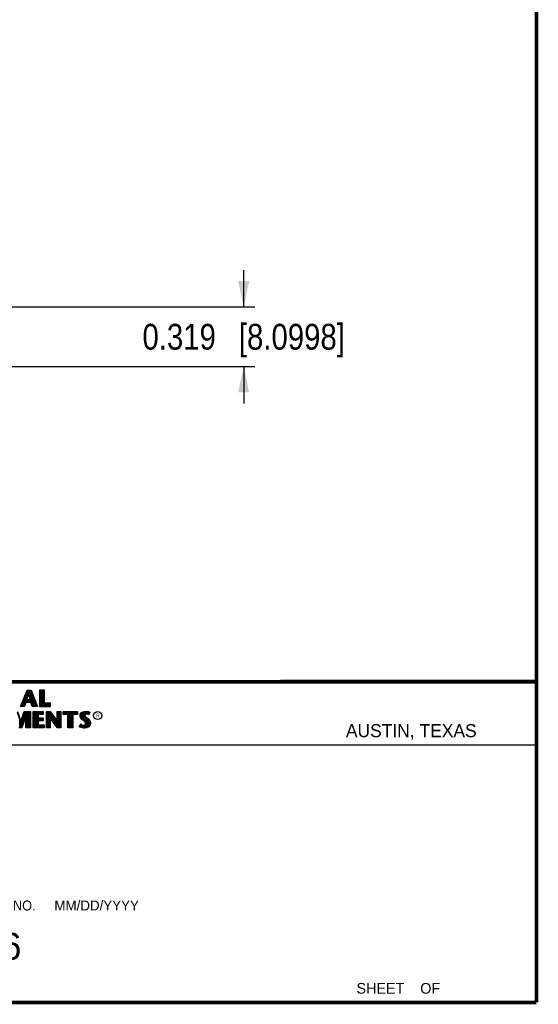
# Model space of a CAD drawing. Header units: millimetres. Extents: x 6 to 426, y 6 to 274.
# Tile 17 of 17: x 355 to 426, y 6 to 140. Entities that reach past the tile are written whole.
import ezdxf

# ---------------------------------------------------------------- set-up
doc = ezdxf.new("R2010")
doc.units = ezdxf.units.MM
doc.header["$LTSCALE"] = 23.749
doc.layers.get('0').update_dxf_attribs({"linetype": 'CONTINUOUS'})
doc.layers.add('DIMENSIONS', color=7, linetype='CONTINUOUS')
doc.styles.get("Standard").update_dxf_attribs({"font": 'txt', "width": 0.85})
doc.styles.add('TEXTSTYLE_3', font='txt')
doc.styles.add('TEXTSTYLE_4', font='txt', dxfattribs={"width": 0.95})
doc.dimstyles.new('DIMSTYLE_1', dxfattribs={"dimtxt": 3.5, "dimasz": 3.5, "dimexe": 0.18, "dimexo": 0.0625, "dimgap": 0.09, "dimtad": 0, "dimtih": 1, "dimtoh": 1, "dimdec": 3, "dimdsep": 46, "dimtxsty": 'STANDARD', "dimblk": '_FILLED', "dimblk1": '_FILLED', "dimblk2": '_FILLED', "dimcen": 0.09, "dimadec": 0, "dimazin": 0, "dimtp": 0.001, "dimtm": 0.001, "dimtfac": 1, "dimtdec": 3, "dimtofl": 0, "dimtmove": 0, "dimatfit": 3, "dimldrblk": '_FILLED', "dimfxl": 1, "dimtolj": 1, "dimarcsym": 0})

# ---------------------------------------------------------------- blocks, each defined once
blk = doc.blocks.new('_FILLED')
at = {"color": 0, "linetype": 'BYBLOCK'}
blk.add_solid([(0, 0), (-1, 0.214), (-1, -0.214)], dxfattribs=at)
blk = doc.blocks.new('*D7')
at = {"layer": 'DIMENSIONS', "color": 2, "linetype": 'CONTINUOUS'}
for p, q in [((385.75, 100.87), (385.75, 105.87)), ((318.35, 100.87), (387.25, 100.87)), ((346.79, 92.77), (387.25, 92.77)), ((385.75, 92.77), (385.75, 87.77))]:
    blk.add_line(p, q, dxfattribs=at)
at = {"layer": 'DIMENSIONS', "color": 2, "linetype": 'CONTINUOUS', "xscale": 3.5, "yscale": 3.5, "zscale": 3.5}
for p, rotation in [((385.75, 100.87), 270), ((385.75, 92.77), 90)]:
    blk.add_blockref('_FILLED', p, dxfattribs=dict(at, rotation=rotation))
at = {"layer": 'DIMENSIONS', "color": 2, "linetype": 'CONTINUOUS', "insert": (385.75, 98.57), "char_height": 3.5, "width": 42.175, "attachment_point": 2, "line_spacing_factor": 0.9}
blk.add_mtext('0.319{\\Ftxt.shx;\\W1.000000;\\H3.500000; }[8.0998]', dxfattribs=at)

msp = doc.modelspace()

# ---------------------------------------------------------------- linework, layer by layer
at = {"color": 2, "linetype": 'CONTINUOUS'}
for p, q in [((355.4889, 46.7103), (356.3943, 48.9257)), ((355.5845, 46.7745), (356.4374, 48.8616)), ((356.1914, 47.3036), (356.1914, 48.2595)), ((356.253, 47.5265), (356.5372, 48.4459)), ((356.2797, 47.3036), (356.2797, 48.4755)), ((356.3401, 47.5907), (356.5845, 48.3817)), ((356.368, 47.8984), (356.368, 48.6915)), ((356.3943, 48.9257), (356.9534, 48.9257)), ((356.4374, 48.8616), (356.9091, 48.8616)), ((356.4562, 48.184), (356.4562, 48.8616)), ((356.5372, 48.4459), (356.6398, 48.4459)), ((356.5445, 48.4459), (356.5445, 48.8616)), ((356.5845, 48.3817), (356.5907, 48.3817)), ((356.5907, 48.3817), (356.8058, 47.5907)), ((356.6328, 48.4459), (356.6328, 48.8616)), ((356.6398, 48.4459), (356.8898, 47.5265)), ((356.7211, 48.1471), (356.7211, 48.8616)), ((356.8093, 47.8225), (356.8093, 48.8616)), ((356.8976, 47.3036), (356.8976, 48.8616)), ((356.9091, 48.8616), (357.7014, 46.7745)), ((356.9534, 48.9257), (357.7945, 46.7103)), ((356.9859, 47.2119), (356.9859, 48.6593)), ((357.0742, 46.9496), (357.0742, 48.4268)), ((357.1624, 46.7745), (357.1624, 48.1942)), ((358.7393, 48.9257), (358.0703, 48.9257)), ((358.0703, 48.9257), (358.0703, 46.7103)), ((358.6752, 48.8616), (358.1344, 48.8616)), ((358.1344, 48.8616), (358.1344, 46.7745)), ((358.2218, 46.7745), (358.2218, 48.8616)), ((358.31, 46.7745), (358.31, 48.8616)), ((358.3983, 46.7745), (358.3983, 48.8616)), ((358.4866, 46.7745), (358.4866, 48.8616)), ((358.5749, 46.7745), (358.5749, 48.8616)), ((358.6752, 47.0587), (358.6752, 48.8616)), ((358.7393, 47.1229), (358.7393, 48.9257)), ((355.97, 46.7745), (355.5845, 46.7745)), ((355.6617, 46.7745), (355.6617, 46.9634)), ((355.75, 46.7745), (355.75, 47.1794)), ((355.8383, 46.7745), (355.8383, 47.3954)), ((355.9266, 46.7745), (355.9266, 47.6114)), ((356.1827, 47.3036), (355.97, 46.7745)), ((356.2261, 47.2394), (356.0134, 46.7103)), ((356.0148, 46.886), (356.0148, 47.8274)), ((356.1031, 47.1056), (356.1031, 48.0434)), ((356.955, 47.3036), (356.1827, 47.3036)), ((356.9089, 47.2394), (356.2261, 47.2394)), ((356.8898, 47.5265), (356.253, 47.5265)), ((356.8058, 47.5907), (356.3401, 47.5907)), ((356.368, 47.3036), (356.368, 47.5265)), ((356.4562, 47.3036), (356.4562, 47.5265)), ((356.5445, 47.3036), (356.5445, 47.5265)), ((356.6328, 47.3036), (356.6328, 47.5265)), ((356.7211, 47.3036), (356.7211, 47.5265)), ((356.8093, 47.3036), (356.8093, 47.5265)), ((357.087, 46.7103), (356.9089, 47.2394)), ((357.1331, 46.7745), (356.955, 47.3036)), ((357.7014, 46.7745), (357.1331, 46.7745)), ((357.2507, 46.7745), (357.2507, 47.9617)), ((357.339, 46.7745), (357.339, 47.7292)), ((357.4273, 46.7745), (357.4273, 47.4966)), ((357.5156, 46.7745), (357.5156, 47.2641)), ((357.6038, 46.7745), (357.6038, 47.0316)), ((358.1344, 46.7745), (359.4855, 46.7745)), ((358.6631, 46.7745), (358.6631, 47.0587)), ((359.4855, 47.0587), (358.6752, 47.0587)), ((359.5498, 47.1229), (358.7393, 47.1229)), ((358.7514, 46.7745), (358.7514, 47.0587)), ((358.8397, 46.7745), (358.8397, 47.0587)), ((358.928, 46.7745), (358.928, 47.0587)), ((359.0163, 46.7745), (359.0163, 47.0587)), ((359.1045, 46.7745), (359.1045, 47.0587)), ((359.1928, 46.7745), (359.1928, 47.0587)), ((359.2811, 46.7745), (359.2811, 47.0587)), ((359.3694, 46.7745), (359.3694, 47.0587)), ((359.4855, 46.7745), (359.4855, 47.0587)), ((359.5498, 46.7103), (359.5498, 47.1229)), ((355.0292, 45.943), (355.5393, 44.4424)), ((355.0752, 46.0072), (355.5376, 44.647)), ((356.0134, 46.7103), (355.4889, 46.7103)), ((355.5376, 44.647), (355.9745, 46.0072)), ((355.5393, 44.4424), (356.0213, 45.943)), ((356.254, 45.7331), (355.6181, 43.8547)), ((355.9229, 44.755), (355.9229, 45.6366)), ((355.9745, 46.0072), (356.8611, 46.0072)), ((356.0112, 45.0158), (356.0112, 45.9114)), ((356.0213, 45.943), (356.7969, 45.943)), ((356.0995, 45.2765), (356.0995, 45.943)), ((356.1877, 45.5373), (356.1877, 45.943)), ((356.254, 45.7331), (356.276, 45.943)), ((356.254, 43.8547), (356.254, 45.7331)), ((356.3643, 43.8547), (356.3643, 45.943)), ((356.4526, 43.8547), (356.4526, 45.943)), ((356.5408, 43.8547), (356.5408, 45.943)), ((356.6291, 43.8547), (356.6291, 45.943)), ((356.7174, 43.8547), (356.7174, 45.943)), ((356.7969, 45.943), (356.7969, 43.8547)), ((356.8611, 46.0072), (356.8611, 43.7905)), ((357.7945, 46.7103), (357.087, 46.7103)), ((357.2108, 46.0072), (358.5523, 46.0072)), ((357.2108, 43.7905), (357.2108, 46.0072)), ((357.275, 45.943), (358.4881, 45.943)), ((357.275, 43.8547), (357.275, 45.943)), ((357.3353, 43.8547), (357.3353, 45.943)), ((357.4236, 43.8547), (357.4236, 45.943)), ((357.5119, 43.8547), (357.5119, 45.943)), ((357.6002, 43.8547), (357.6002, 45.943)), ((357.6884, 43.8547), (357.6884, 45.943)), ((357.7767, 43.8547), (357.7767, 45.943)), ((358.4881, 45.6574), (357.811, 45.6574)), ((357.811, 45.6574), (357.811, 45.0918)), ((357.865, 45.6574), (357.865, 45.943)), ((358.5523, 45.5932), (357.8752, 45.5932)), ((357.8752, 45.5932), (357.8752, 45.156)), ((357.9533, 45.6574), (357.9533, 45.943)), ((358.0415, 45.6574), (358.0415, 45.943)), ((358.0703, 46.7103), (359.5498, 46.7103)), ((358.1298, 45.6574), (358.1298, 45.943)), ((358.2181, 45.6574), (358.2181, 45.943)), ((358.3064, 45.6574), (358.3064, 45.943)), ((358.3946, 45.6574), (358.3946, 45.943)), ((358.4881, 45.943), (358.4881, 45.6574)), ((358.5523, 46.0072), (358.5523, 45.5932)), ((359.0021, 46.0082), (359.4863, 46.0082)), ((359.0021, 43.7905), (359.0021, 46.0082)), ((359.0663, 45.9441), (359.4544, 45.9441)), ((359.0663, 43.8547), (359.0663, 45.9441)), ((359.1008, 43.8547), (359.1008, 45.9441)), ((359.1891, 43.8547), (359.1891, 45.9441)), ((359.2774, 43.8547), (359.2774, 45.9441)), ((359.3657, 43.8547), (359.3657, 45.9441)), ((359.4597, 45.2808), (359.454, 45.9441)), ((359.4544, 45.9441), (360.5094, 44.5535)), ((359.4863, 46.0082), (360.4452, 44.7443)), ((359.5422, 45.1735), (359.5422, 45.8283)), ((359.6305, 45.0587), (359.6305, 45.7119)), ((359.7188, 44.944), (359.7188, 45.5956)), ((359.8071, 44.8292), (359.8071, 45.4792)), ((360.4452, 46.0082), (360.9717, 46.0082)), ((360.4452, 44.7443), (360.4452, 46.0082)), ((360.5094, 45.9441), (360.9075, 45.9441)), ((360.5094, 44.5535), (360.5094, 45.9441)), ((360.6015, 43.8547), (360.6015, 45.9441)), ((360.6898, 43.8547), (360.6898, 45.9441)), ((360.7781, 43.8547), (360.7781, 45.9441)), ((360.8664, 43.8547), (360.8664, 45.9441)), ((360.9075, 45.9441), (360.9075, 43.8547)), ((360.9717, 46.0082), (360.9717, 43.7905)), ((361.2808, 46.006), (363.2317, 46.006)), ((361.2808, 45.5927), (361.2808, 46.006)), ((361.9206, 45.5927), (361.2808, 45.5927)), ((361.345, 45.9418), (363.1675, 45.9418)), ((361.345, 45.6569), (361.345, 45.9418)), ((361.9848, 45.6569), (361.345, 45.6569)), ((361.396, 45.6569), (361.396, 45.9418)), ((361.4843, 45.6569), (361.4843, 45.9418)), ((361.5726, 45.6569), (361.5726, 45.9418)), ((361.6609, 45.6569), (361.6609, 45.9418)), ((361.7491, 45.6569), (361.7491, 45.9418)), ((361.8374, 45.6569), (361.8374, 45.9418)), ((361.9206, 43.7905), (361.9206, 45.5927)), ((361.9257, 45.6569), (361.9257, 45.9418)), ((361.9848, 45.6569), (362.014, 45.9418)), ((361.9848, 43.8547), (361.9848, 45.6569)), ((362.1023, 43.8547), (362.1023, 45.9418)), ((362.1905, 43.8547), (362.1905, 45.9418)), ((362.2788, 43.8547), (362.2788, 45.9418)), ((362.3671, 43.8547), (362.3671, 45.9418)), ((362.4554, 43.8547), (362.4554, 45.9418)), ((362.5277, 45.6569), (362.5436, 45.9418)), ((363.1675, 45.6569), (362.5277, 45.6569)), ((362.5277, 45.6569), (362.5277, 43.8547)), ((363.2317, 45.5927), (362.5919, 45.5927)), ((362.5919, 45.5927), (362.5919, 43.7905)), ((362.6319, 45.6569), (362.6319, 45.9418)), ((362.7202, 45.6569), (362.7202, 45.9418)), ((362.8085, 45.6569), (362.8085, 45.9418)), ((362.8967, 45.6569), (362.8967, 45.9418)), ((362.985, 45.6569), (362.985, 45.9418)), ((363.0733, 45.6569), (363.0733, 45.9418)), ((363.1675, 45.9418), (363.1675, 45.6569)), ((363.2317, 46.006), (363.2317, 45.5927)), ((363.5565, 45.4522), (363.5946, 45.6426)), ((363.5717, 45.3075), (363.5565, 45.4522)), ((363.5946, 45.6426), (363.7127, 45.8177)), ((363.6214, 45.4492), (363.655, 45.6173)), ((363.6347, 45.3225), (363.6214, 45.4492)), ((363.655, 45.6173), (363.7596, 45.7725)), ((363.6912, 45.1747), (363.6912, 45.6711)), ((363.7127, 45.8177), (363.8689, 45.9319)), ((363.7596, 45.7725), (363.9001, 45.8753)), ((363.7795, 45.0801), (363.7795, 45.7871)), ((363.8678, 44.9919), (363.8678, 45.8516)), ((363.8689, 45.9319), (364.0898, 46.0195)), ((363.9001, 45.8753), (364.1054, 45.9567)), ((363.9561, 44.9182), (363.9561, 45.8974)), ((364.0443, 44.8443), (364.0443, 45.9325)), ((364.0898, 46.0195), (364.3336, 46.0462)), ((364.1054, 45.9567), (364.3349, 45.9818)), ((364.1608, 45.5575), (364.1326, 45.9596)), ((364.1326, 44.7704), (364.1544, 45.494)), ((364.1608, 45.5575), (364.1544, 45.494)), ((364.1544, 45.494), (364.1752, 45.4007)), ((364.2022, 45.6226), (364.1608, 45.5575)), ((364.1752, 45.4007), (364.2686, 45.285)), ((364.263, 45.6667), (364.2022, 45.6226)), ((364.2232, 45.5359), (364.2193, 45.4979)), ((364.2193, 45.4979), (364.2346, 45.4293)), ((364.2209, 45.6362), (364.2209, 45.9693)), ((364.2498, 45.5778), (364.2232, 45.5359)), ((364.2346, 45.4293), (364.3146, 45.3303)), ((364.2917, 45.6083), (364.2498, 45.5778)), ((364.3438, 45.6905), (364.263, 45.6667)), ((364.3565, 45.6273), (364.2917, 45.6083)), ((364.3092, 45.6803), (364.3092, 45.9789)), ((364.3336, 46.0462), (364.4975, 46.0348)), ((364.3349, 45.9818), (364.4885, 45.971)), ((364.4232, 45.6993), (364.3438, 45.6905)), ((364.4251, 45.6349), (364.3565, 45.6273)), ((364.3975, 45.6965), (364.3975, 45.9774)), ((364.5055, 45.695), (364.4232, 45.6993)), ((364.4975, 45.6311), (364.4251, 45.6349)), ((364.4857, 45.696), (364.4857, 45.9712)), ((364.4885, 45.971), (364.6593, 45.9347)), ((364.4975, 46.0348), (364.6765, 45.9967)), ((364.6117, 45.6083), (364.4975, 45.6311)), ((364.6276, 45.6706), (364.5055, 45.695)), ((364.574, 45.6813), (364.574, 45.9528)), ((364.6727, 45.5892), (364.6117, 45.6083)), ((364.6997, 45.6481), (364.6276, 45.6706)), ((364.6593, 45.9347), (364.7628, 45.899)), ((364.6623, 45.6598), (364.6623, 45.9337)), ((364.7336, 45.5512), (364.6727, 45.5892)), ((364.6765, 45.9967), (364.787, 45.9586)), ((364.7078, 45.643), (364.6997, 45.6481)), ((364.822, 45.8713), (364.7078, 45.643)), ((364.9089, 45.9015), (364.7336, 45.5512)), ((364.7505, 45.7285), (364.7505, 45.9032)), ((364.7628, 45.899), (364.822, 45.8713)), ((364.787, 45.9586), (364.9089, 45.9015)), ((355.3932, 43.8547), (355.3932, 44.872)), ((355.4815, 43.8547), (355.4815, 44.6123)), ((355.5698, 43.8547), (355.5698, 44.5374)), ((355.6581, 43.9727), (355.6581, 44.8122)), ((356.1898, 45.3432), (355.6642, 43.7905)), ((355.7463, 44.2334), (355.7463, 45.087)), ((355.8346, 44.4942), (355.8346, 45.3618)), ((356.1898, 43.7905), (356.1898, 45.3432)), ((357.811, 45.0918), (358.4755, 45.0918)), ((358.4755, 44.8041), (357.811, 44.8041)), ((357.811, 44.8041), (357.811, 44.1419)), ((357.811, 44.1419), (358.6269, 44.1419)), ((357.865, 44.8041), (357.865, 45.0918)), ((357.865, 43.8547), (357.865, 44.1419)), ((357.8752, 45.156), (358.5397, 45.156)), ((358.5397, 44.7399), (357.8752, 44.7399)), ((357.8752, 44.7399), (357.8752, 44.206)), ((357.8752, 44.206), (358.6911, 44.206)), ((357.9533, 44.8041), (357.9533, 45.0918)), ((357.9533, 43.8547), (357.9533, 44.1419)), ((358.0415, 44.8041), (358.0415, 45.0918)), ((358.0415, 43.8547), (358.0415, 44.1419)), ((358.1298, 44.8041), (358.1298, 45.0918)), ((358.1298, 43.8547), (358.1298, 44.1419)), ((358.2181, 44.8041), (358.2181, 45.0918)), ((358.2181, 43.8547), (358.2181, 44.1419)), ((358.3064, 44.8041), (358.3064, 45.0918)), ((358.3064, 43.8547), (358.3064, 44.1419)), ((358.3946, 44.8041), (358.3946, 45.0918)), ((358.3946, 43.8547), (358.3946, 44.1419)), ((358.4755, 45.0918), (358.4755, 44.8041)), ((358.4829, 43.8547), (358.4829, 44.1419)), ((358.5397, 45.156), (358.5397, 44.7399)), ((358.5712, 43.8547), (358.5712, 44.1419)), ((358.6269, 44.1419), (358.6269, 43.8547)), ((358.6911, 44.206), (358.6911, 43.7905)), ((360.5567, 43.8547), (359.4597, 45.2808)), ((359.4597, 45.2808), (359.4597, 43.8547)), ((360.5251, 43.7905), (359.5239, 45.092)), ((359.5239, 45.092), (359.5239, 43.7905)), ((359.8953, 44.7145), (359.8953, 45.3629)), ((359.9836, 44.5997), (359.9836, 45.2465)), ((360.0719, 44.485), (360.0719, 45.1302)), ((360.1602, 44.3702), (360.1602, 45.0138)), ((360.2484, 44.2555), (360.2484, 44.8975)), ((360.3367, 44.1407), (360.3367, 44.7811)), ((360.425, 44.026), (360.425, 44.6648)), ((360.5133, 43.9112), (360.5133, 44.5484)), ((363.4536, 43.9557), (363.6517, 44.3212)), ((363.538, 43.9766), (363.6732, 44.2262)), ((363.6212, 45.178), (363.5717, 45.3075)), ((363.603, 43.9316), (363.603, 44.0965)), ((363.6898, 45.079), (363.6212, 45.178)), ((363.6784, 45.2082), (363.6347, 45.3225)), ((363.6517, 44.3212), (363.7355, 44.2603)), ((363.6732, 44.2262), (363.7021, 44.2053)), ((363.7393, 45.1203), (363.6784, 45.2082)), ((363.8232, 44.9457), (363.6898, 45.079)), ((363.6912, 43.8902), (363.7021, 44.2053)), ((363.7021, 44.2053), (363.7944, 44.1591)), ((363.7355, 44.2603), (363.8193, 44.2184)), ((363.8665, 44.9931), (363.7393, 45.1203)), ((363.7795, 43.8714), (363.7795, 44.1642)), ((363.7944, 44.1591), (363.9155, 44.1174)), ((363.8193, 44.2184), (363.9298, 44.1803)), ((364.1279, 44.6906), (363.8232, 44.9457)), ((364.1713, 44.738), (363.8665, 44.9931)), ((363.8678, 43.8511), (363.8678, 44.1338)), ((363.9155, 44.1174), (364.0278, 44.1044)), ((363.9298, 44.1803), (364.0289, 44.1689)), ((363.9561, 43.8379), (363.9561, 44.1127)), ((364.0278, 44.1044), (364.1349, 44.1133)), ((364.0289, 44.1689), (364.1203, 44.1765)), ((364.0443, 43.8246), (364.0443, 44.1025)), ((364.1203, 44.1765), (364.1889, 44.2032)), ((364.227, 44.5916), (364.1279, 44.6906)), ((364.1326, 43.821), (364.1326, 44.1124)), ((364.1349, 44.1133), (364.2194, 44.1462)), ((364.2775, 44.6318), (364.1713, 44.738)), ((364.1889, 44.2032), (364.2536, 44.2489)), ((364.2194, 44.1462), (364.3012, 44.2039)), ((364.2209, 44.6884), (364.2209, 45.3441)), ((364.2209, 43.8327), (364.2209, 44.1468)), ((364.2841, 44.5002), (364.227, 44.5916)), ((364.2536, 44.2489), (364.2917, 44.3098)), ((364.2686, 45.285), (364.5646, 45.0391)), ((364.3434, 44.5264), (364.2775, 44.6318)), ((364.3108, 44.405), (364.2841, 44.5002)), ((364.2917, 44.3098), (364.3108, 44.405)), ((364.3012, 44.2039), (364.3524, 44.2857)), ((364.3092, 44.5812), (364.3092, 45.2513)), ((364.3092, 43.8443), (364.3092, 44.2095)), ((364.3146, 45.3303), (364.6079, 45.0866)), ((364.3768, 44.4075), (364.3434, 44.5264)), ((364.3524, 44.2857), (364.3768, 44.4075)), ((364.3975, 43.8559), (364.3975, 45.178)), ((364.4857, 43.8676), (364.4857, 45.1047)), ((364.5646, 45.0391), (364.642, 44.9618)), ((364.574, 43.9243), (364.574, 45.0297)), ((364.6079, 45.0866), (364.6879, 45.0066)), ((364.642, 44.9618), (364.7192, 44.8809)), ((364.6623, 43.9573), (364.6623, 44.9405)), ((364.6879, 45.0066), (364.7679, 44.9229)), ((364.8239, 44.1358), (364.6931, 43.9913)), ((364.7192, 44.8809), (364.8047, 44.7705)), ((364.8784, 44.1004), (364.7336, 43.9404)), ((364.7505, 44.0548), (364.7505, 44.8405)), ((364.7679, 44.9229), (364.8594, 44.8048)), ((364.8047, 44.7705), (364.8682, 44.6437)), ((364.8887, 44.2824), (364.8239, 44.1358)), ((364.8388, 44.1523), (364.8682, 44.6437)), ((364.8594, 44.8048), (364.9279, 44.6677)), ((364.8682, 44.6437), (364.8987, 44.5452)), ((364.9508, 44.2641), (364.8784, 44.1004)), ((364.9091, 44.4114), (364.8887, 44.2824)), ((364.8987, 44.5452), (364.9091, 44.4114)), ((364.9279, 44.6677), (364.9622, 44.5573)), ((364.9736, 44.4088), (364.9508, 44.2641)), ((364.9622, 44.5573), (364.9736, 44.4088)), ((355.6642, 43.7905), (355.2399, 43.7905)), ((355.6181, 43.8547), (355.2854, 43.8547)), ((356.8611, 43.7905), (356.1898, 43.7905)), ((356.7969, 43.8547), (356.254, 43.8547)), ((358.6911, 43.7905), (357.2108, 43.7905)), ((358.6269, 43.8547), (357.275, 43.8547)), ((359.5239, 43.7905), (359.0021, 43.7905)), ((359.4597, 43.8547), (359.0663, 43.8547)), ((360.9717, 43.7905), (360.5251, 43.7905)), ((360.9075, 43.8547), (360.5567, 43.8547)), ((362.5919, 43.7905), (361.9206, 43.7905)), ((362.5277, 43.8547), (361.9848, 43.8547)), ((363.5793, 43.8719), (363.4536, 43.9557)), ((363.6095, 43.9289), (363.538, 43.9766)), ((363.7012, 43.8224), (363.5793, 43.8719)), ((363.7201, 43.884), (363.6095, 43.9289)), ((363.8803, 43.7843), (363.7012, 43.8224)), ((363.8917, 43.8475), (363.7201, 43.884)), ((364.0327, 43.7615), (363.8803, 43.7843)), ((364.0386, 43.8255), (363.8917, 43.8475)), ((364.1431, 43.7577), (364.0327, 43.7615)), ((364.14, 43.822), (364.0386, 43.8255)), ((364.4692, 43.8654), (364.14, 43.822)), ((364.4898, 43.8033), (364.1431, 43.7577)), ((364.6931, 43.9913), (364.4692, 43.8654)), ((364.7336, 43.9404), (364.4898, 43.8033)), ((331.8593, 41.4751), (425.4506, 41.4751))]:
    msp.add_line(p, q, dxfattribs=at)
at = {"color": 7, "linetype": 'CONTINUOUS', "const_width": 0.508}
for points in [[(425.45, 6.5682), (425.45, 273.2682)], [(291.3839, 50.0422), (425.45, 50.0563)], [(6.35, 6.5682), (425.45, 6.5682)]]:
    msp.add_lwpolyline(points, dxfattribs=at)
at = {"color": 2, "linetype": 'CONTINUOUS'}
msp.add_circle((365.9491, 45.4568), 0.5472, dxfattribs=at)

# ---------------------------------------------------------------- texts
at = {"color": 2, "linetype": 'CONTINUOUS', "line_spacing_factor": 0.9}
for s, insert, char_height, width, attachment_point, style in [('R', (365.6851, 45.7194), 0.5521, 0.552145, 1, 'TEXTSTYLE_3'), ('AUSTIN, TEXAS', (399.6101, 44.2994), 1.768272, 22.987533, 1, 'TEXTSTYLE_3'), ('CODE IDENT NO.', (350.4637, 20.3884), 1.352652, 17.990266, 2, 'TEXTSTYLE_4'), ('MM/DD/YYYY', (360.083, 20.3884), 1.35265, 13.526516, 1, 'TEXTSTYLE_3'), ('SHEET    OF', (401.0463, 9.2075), 1.454455, 15.999003, 1, 'TEXTSTYLE_3')]:
    msp.add_mtext(s, dxfattribs=dict(at, insert=insert, char_height=char_height, width=width, attachment_point=attachment_point, style=style))
at = {"color": 7, "linetype": 'CONTINUOUS', "insert": (341.2828, 15.9958), "char_height": 3.63614, "width": 18.180685, "attachment_point": 1, "line_spacing_factor": 0.9, "style": 'TEXTSTYLE_3'}
msp.add_mtext('7U296', dxfattribs=at)

# ---------------------------------------------------------------- dimensions: what is measured, and where the dimension line sits
at = {"layer": 'DIMENSIONS', "color": 2, "linetype": 'CONTINUOUS'}
dim = msp.add_linear_dim(base=(385.7527, 100.8666), p1=(346.786, 92.7668), p2=(318.3516, 100.8666), angle=90, dimstyle='DIMSTYLE_1', dxfattribs=at)
dim.commit()
dim.dimension.update_dxf_attribs({"geometry": '*D7', "text_midpoint": (381.2902, 96.8167), "dimtype": 160})

doc.saveas('drawing.dxf')
